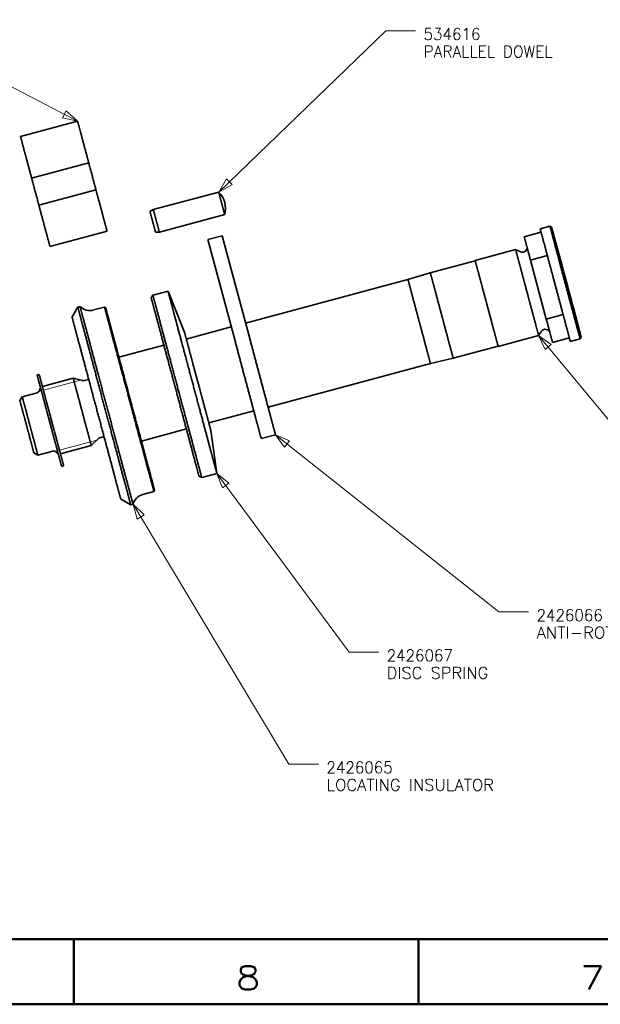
# Model space of a CAD drawing. Header units: millimetres. Extents: x 0 to 1189, y 0 to 841.
# Tile 34 of 84: x 585 to 710, y 0 to 211. Entities that reach past the tile are written whole.
import ezdxf

# ---------------------------------------------------------------- set-up
doc = ezdxf.new("R2010")
doc.units = ezdxf.units.MM
doc.layers.add('1', color=7, linetype='Continuous')
doc.styles.add('pwfont', font='simplex.shx')

msp = doc.modelspace()

# ---------------------------------------------------------------- linework, layer by layer
at = {"layer": '1', "color": 3, "linetype": 'Continuous', "lineweight": 13}
for p, q in [((555.89, 211.37), (597.78, 189.57)), ((664.02, 208.98), (628.08, 174.37)), ((670.37, 208.98), (664.02, 208.98)), ((595.36, 191.79), (594.57, 190.28)), ((594.57, 190.28), (597.78, 189.57)), ((597.78, 189.57), (595.36, 191.79)), ((629.78, 177.18), (628.08, 174.37)), ((628.08, 174.37), (630.96, 175.96)), ((630.96, 175.96), (629.78, 177.18)), ((699.49, 141.66), (696.81, 143.57)), ((696.81, 143.57), (698.18, 140.58)), ((729.72, 103.84), (696.81, 143.57)), ((698.18, 140.58), (699.49, 141.66)), ((590.43, 131.85), (598.43, 133.99)), ((589.75, 131.66), (589.99, 131.73)), ((593.89, 118.96), (601.89, 121.1)), ((643.3, 120.95), (640.28, 122.25)), ((640.28, 122.25), (642.25, 119.61)), ((688.29, 84.22), (640.28, 122.25)), ((642.25, 119.61), (643.3, 120.95)), ((593.2, 118.77), (593.44, 118.84)), ((630.27, 111.88), (627.7, 113.93)), ((627.7, 113.93), (628.9, 110.87)), ((656.09, 75.59), (627.7, 113.93)), ((628.9, 110.87), (630.27, 111.88)), ((612.05, 105.04), (609.68, 107.33)), ((609.68, 107.33), (610.59, 104.17)), ((643.15, 51.55), (609.68, 107.33)), ((610.59, 104.17), (612.05, 105.04)), ((694.64, 84.22), (688.29, 84.22)), ((662.44, 75.59), (656.09, 75.59)), ((649.5, 51.55), (643.15, 51.55))]:
    msp.add_line(p, q, dxfattribs=at)
at = {"layer": '1', "color": 253, "linetype": 'Continuous', "lineweight": 35}
for p, q in [((597.78, 189.57), (585.51, 186.28)), ((600.17, 180.66), (587.9, 177.37)), ((589.46, 171.58), (601.72, 174.86)), ((591.84, 162.66), (604.11, 165.95))]:
    msp.add_line(p, q, dxfattribs=at)
at = {"layer": '1', "color": 11, "linetype": 'Continuous', "lineweight": 35}
for p, q in [((628.08, 174.37), (614.04, 170.61)), ((614.04, 170.61), (613.33, 170.19)), ((615.34, 165.78), (629.37, 169.54)), ((614.51, 165.78), (615.34, 165.78)), ((597.82, 149.69), (596.58, 147.55)), ((598.3, 149.82), (597.82, 149.69)), ((603.56, 149.68), (601.19, 149.05)), ((603.81, 149.54), (603.56, 149.68)), ((611.8, 109.44), (614.18, 110.08)), ((614.18, 110.08), (614.32, 110.32)), ((607.06, 108.43), (609.2, 107.2)), ((609.2, 107.2), (609.68, 107.33))]:
    msp.add_line(p, q, dxfattribs=at)
at = {"layer": '1', "color": 3, "linetype": 'Continuous', "lineweight": 35}
for p, q in [((699.23, 167.03), (697.14, 166.47)), ((699.6, 166.82), (699.23, 167.03)), ((697.04, 165.67), (693.71, 164.78)), ((701.31, 160.6), (699.6, 166.82)), ((691.87, 162), (683.18, 159.67)), ((692.88, 161.52), (691.87, 162)), ((698.39, 160.65), (695.06, 159.76)), ((683.19, 159.63), (673.54, 157.04)), ((695.06, 159.76), (698.45, 147.09)), ((673.54, 157.04), (668.74, 155.58)), ((668.74, 155.58), (633.86, 146.23)), ((698.45, 147.09), (701.78, 147.99)), ((705.91, 143.25), (704.29, 149.49)), ((630.79, 145.41), (621.13, 142.82)), ((696.81, 143.57), (697.45, 144.48)), ((688.11, 141.24), (696.81, 143.57)), ((699.79, 142.08), (703.13, 142.97)), ((703.61, 142.32), (705.7, 142.88)), ((705.7, 142.88), (705.91, 143.25)), ((616.31, 141.53), (606.65, 138.94)), ((678.45, 138.69), (688.1, 141.27)), ((638.69, 128.22), (673.57, 137.56)), ((673.57, 137.56), (678.45, 138.69)), ((596.84, 134.42), (590.25, 132.65)), ((598.85, 133.88), (596.84, 134.42)), ((600.17, 134.12), (599.26, 133.88)), ((589.08, 131.3), (585.88, 130.44)), ((585.88, 130.44), (585.39, 129.59)), ((625.96, 124.81), (635.62, 127.39)), ((611.48, 120.92), (621.14, 123.51)), ((600.72, 119.93), (602.19, 121.41)), ((602.55, 121.61), (603.46, 121.86)), ((588.39, 118.39), (589.25, 117.9)), ((589.25, 117.9), (592.44, 118.75)), ((594.13, 118.17), (600.72, 119.93))]:
    msp.add_line(p, q, dxfattribs=at)
at = {"layer": '1', "color": 30, "linetype": 'Continuous', "lineweight": 35}
for p, q in [((628.83, 164.99), (625.77, 164.17)), ((634.74, 142.96), (628.83, 164.99)), ((631.67, 142.13), (625.77, 164.17)), ((637.22, 121.43), (640.28, 122.25))]:
    msp.add_line(p, q, dxfattribs=at)
at = {"layer": '1', "color": 12, "linetype": 'Continuous', "lineweight": 35}
for p, q in [((613.96, 152.24), (613.6, 151.63)), ((617.2, 153.11), (613.96, 152.24)), ((620.7, 144.44), (617.2, 153.11)), ((627.7, 113.93), (626.39, 123.19)), ((623.84, 113.41), (624.45, 113.06)), ((624.45, 113.06), (627.7, 113.93))]:
    msp.add_line(p, q, dxfattribs=at)
at = {"layer": '1', "color": 7, "linetype": 'Continuous', "lineweight": 50}
for p, q in [((14, 14), (1175, 14)), ((597, 0), (597, 14)), ((671, 0), (671, 14)), ((0, 0), (1189, 0))]:
    msp.add_line(p, q, dxfattribs=at)
at = {"layer": '1', "color": 11, "linetype": 'Continuous', "lineweight": 35}
for centre, radius, start, end in [((624.54, 170.83), 5, 345, 45), ((600.42, 151.94), 3, 225.1103, 285), ((612.58, 106.54), 3, 105, 164.8897)]:
    msp.add_arc(centre, radius, start, end, dxfattribs=at)
at = {"layer": '1', "color": 3, "linetype": 'Continuous', "lineweight": 35}
for centre, radius, start, end in [((696.97, 165.96), 0.3, 285, 15), ((693.31, 162.43), 1, 245, 15), ((698.27, 143.91), 1, 15, 145), ((703.2, 142.68), 0.3, 15, 105), ((589.35, 135), 0.229, 15, 195), ((599.06, 134.65), 0.8, 255, 285), ((588.87, 132.07), 0.8, 285, 353.1687), ((590.46, 131.88), 0.8, 142.7697, 173.1687), ((590.46, 131.88), 0.8, 105, 107.3508), ((602.76, 120.84), 0.8, 105, 135), ((592.64, 117.98), 0.8, 36.8313, 105), ((593.92, 118.94), 0.8, 216.8313, 247.2303), ((593.92, 118.94), 0.8, 282.6492, 285), ((594.53, 115.69), 0.229, 195, 15)]:
    msp.add_arc(centre, radius, start, end, dxfattribs=at)
at = {"layer": '1', "color": 253, "linetype": 'Continuous', "lineweight": 35}
for points, knots in [([(600.17, 180.66), (599.77, 182.14), (599.04, 184.86), (598.45, 187.08), (598.03, 188.65), (597.89, 189.16), (597.78, 189.57)], [0, 0, 0.166614, 0.471297, 0.720548, 0.897019, 0.953903, 1, 1]), ([(585.51, 186.28), (585.63, 185.87), (585.95, 184.67), (586.46, 182.76), (587.13, 180.26), (587.9, 177.37)], [0, 0, 0.046099, 0.18122, 0.395958, 0.675367, 1, 1]), ([(600.17, 180.66), (601.21, 176.79), (601.72, 174.86)], [0, 0, 0.668295, 1, 1]), ([(587.9, 177.37), (588.42, 175.45), (589.46, 171.58)], [0, 0, 0.331705, 1, 1]), ([(604.11, 165.95), (604.08, 166.05), (603.87, 166.87), (603.44, 168.44), (602.85, 170.66), (602.12, 173.38), (601.72, 174.86)], [0, 0, 0.011571, 0.102981, 0.279452, 0.528704, 0.833387, 1, 1]), ([(589.46, 171.58), (590.23, 168.68), (590.58, 167.37), (591.18, 165.15), (591.6, 163.58), (591.82, 162.77), (591.84, 162.66)], [0, 0, 0.324632, 0.471297, 0.720549, 0.89702, 0.98843, 1, 1])]:
    msp.add_open_spline(points, degree=1, knots=knots, dxfattribs=at)
at = {"layer": '1', "color": 11, "linetype": 'Continuous', "lineweight": 35}
for points, knots in [([(628.08, 174.37), (628.18, 173.98), (628.46, 172.96), (628.82, 171.61), (629.15, 170.37), (629.35, 169.64), (629.37, 169.54)], [0, 0, 0.079372, 0.292283, 0.571136, 0.827408, 0.979735, 1, 1]), ([(613.33, 170.19), (613.44, 169.77), (613.74, 168.66), (614.1, 167.29), (614.4, 166.19), (614.51, 165.78)], [0, 0, 0.09597, 0.347033, 0.65682, 0.906412, 1, 1]), ([(614.04, 170.61), (614.15, 170.22), (614.42, 169.2), (614.78, 167.85), (615.12, 166.61), (615.31, 165.87), (615.34, 165.78)], [0, 0, 0.079369, 0.29228, 0.571137, 0.827408, 0.979735, 1, 1]), ([(597.82, 149.69), (597.93, 149.28), (598.25, 148.07), (598.78, 146.11), (599.48, 143.47), (600.35, 140.25), (601.33, 136.57), (602.4, 132.59), (602.95, 130.53), (604.07, 126.36), (605.16, 122.28), (606.19, 118.43), (606.67, 116.64), (607.53, 113.42), (608.24, 110.78), (608.77, 108.81), (608.96, 108.11), (609.17, 107.3), (609.2, 107.2)], [0, 0, 0.009608, 0.03806, 0.084265, 0.146447, 0.222215, 0.308659, 0.402455, 0.450992, 0.549009, 0.645142, 0.735699, 0.777785, 0.853553, 0.915735, 0.96194, 0.97847, 0.997592, 1, 1]), ([(609.68, 107.33), (609.58, 107.74), (609.25, 108.94), (608.73, 110.91), (608.02, 113.55), (607.15, 116.77), (606.17, 120.44), (605.64, 122.41), (604.55, 126.49), (603.43, 130.65), (602.34, 134.74), (601.81, 136.7), (600.83, 140.38), (599.97, 143.6), (599.26, 146.24), (598.73, 148.2), (598.41, 149.41), (598.3, 149.82)], [0, 0, 0.009607, 0.03806, 0.084265, 0.146447, 0.222215, 0.308658, 0.354857, 0.450991, 0.549008, 0.645143, 0.691342, 0.777785, 0.853553, 0.915735, 0.96194, 0.990392, 1, 1]), ([(614.18, 110.08), (614.07, 110.48), (613.75, 111.68), (613.51, 112.57), (612.9, 114.85), (612.12, 117.76), (611.68, 119.41), (610.71, 123), (609.67, 126.88), (609.14, 128.88), (608.07, 132.88), (607.03, 136.76), (606.06, 140.35), (605.62, 142), (604.84, 144.9), (604.23, 147.19), (603.99, 148.08), (603.67, 149.28), (603.56, 149.68)], [0, 0, 0.010235, 0.040521, 0.062827, 0.120621, 0.193947, 0.235518, 0.326347, 0.424286, 0.474676, 0.575714, 0.673653, 0.764482, 0.806053, 0.879379, 0.937173, 0.959479, 0.989765, 1, 1]), ([(603.81, 149.54), (603.92, 149.14), (604.23, 147.95), (604.75, 146.03), (605.44, 143.44), (606.28, 140.3), (606.75, 138.57), (607.75, 134.85), (608.8, 130.92), (609.86, 126.96), (610.89, 123.12), (611.84, 119.56), (612.68, 116.42), (613.38, 113.84), (613.89, 111.91), (614.21, 110.72), (614.32, 110.32)], [0, 0, 0.010235, 0.040521, 0.089619, 0.155517, 0.235518, 0.279803, 0.374674, 0.474675, 0.575714, 0.673653, 0.764482, 0.844483, 0.910381, 0.959479, 0.989765, 1, 1]), ([(607.06, 108.43), (606.95, 108.84), (606.63, 110.02), (606.4, 110.89), (605.79, 113.15), (605.03, 116.02), (604.13, 119.38), (603.13, 123.09), (602.08, 127), (601.02, 130.95), (600.51, 132.89), (599.51, 136.6), (598.61, 139.96), (597.84, 142.83), (597.52, 144.04), (597, 145.96), (596.69, 147.14), (596.58, 147.55)], [0, 0, 0.010235, 0.040521, 0.062827, 0.120621, 0.193947, 0.279803, 0.374674, 0.474675, 0.575714, 0.625326, 0.720197, 0.806053, 0.879379, 0.910382, 0.959479, 0.989765, 1, 1])]:
    msp.add_open_spline(points, degree=1, knots=knots, dxfattribs=at)
at = {"layer": '1', "color": 3, "linetype": 'Continuous', "lineweight": 35}
for points, knots in [([(705.7, 142.88), (705.59, 143.3), (705.27, 144.5), (704.75, 146.42), (704.08, 148.92), (703.7, 150.34), (702.89, 153.38), (702.04, 156.53), (701.23, 159.58), (700.85, 160.99), (700.18, 163.5), (699.66, 165.41), (699.34, 166.62), (699.23, 167.03)], [0, 0, 0.017037, 0.066988, 0.146447, 0.250001, 0.308658, 0.434737, 0.565263, 0.691342, 0.75, 0.853553, 0.933012, 0.982963, 1, 1]), ([(697.14, 166.47), (697.17, 166.37), (697.39, 165.55), (697.81, 163.98), (698.41, 161.75), (699.14, 159.02), (699.54, 157.52), (700.37, 154.4), (701.21, 151.27), (701.99, 148.36), (702.34, 147.05), (702.94, 144.82), (703.36, 143.24), (703.58, 142.43), (703.61, 142.32)], [0, 0, 0.004278, 0.03806, 0.103323, 0.195619, 0.308658, 0.37059, 0.5, 0.62941, 0.75, 0.80438, 0.896676, 0.96194, 0.995722, 1, 1]), ([(699.6, 166.82), (699.62, 166.72), (699.84, 165.92), (700.25, 164.39), (700.83, 162.21), (701.55, 159.55), (702.34, 156.57), (703.17, 153.5), (703.96, 150.53), (704.68, 147.86), (705.26, 145.69), (705.67, 144.15), (705.81, 143.65), (705.91, 143.25)], [0, 0, 0.004277, 0.03806, 0.103323, 0.195619, 0.308658, 0.434736, 0.565263, 0.691342, 0.80438, 0.896676, 0.96194, 0.982962, 1, 1]), ([(693.71, 164.78), (693.83, 164.34), (694.17, 163.05), (694.42, 162.11), (695.06, 159.76)], [0, 0, 0.087895, 0.344765, 0.530798, 1, 1]), ([(691.87, 162), (691.98, 161.59), (692.3, 160.39), (692.8, 158.53), (693.44, 156.15), (693.79, 154.83), (694.52, 152.09), (694.89, 150.73), (695.57, 148.17), (696.15, 146.03), (696.38, 145.17), (696.7, 143.97), (696.81, 143.57)], [0, 0, 0.022214, 0.08688, 0.188255, 0.31733, 0.388739, 0.537365, 0.611261, 0.75, 0.866527, 0.91312, 0.977787, 1, 1]), ([(698.39, 160.65), (698.42, 160.66), (698.44, 160.67), (698.46, 160.68), (698.47, 160.68), (698.49, 160.69), (698.5, 160.69), (698.52, 160.7), (698.55, 160.71), (698.56, 160.72), (698.57, 160.73), (698.58, 160.73), (698.59, 160.74), (698.6, 160.74), (698.6, 160.75), (698.61, 160.75), (698.62, 160.76), (698.63, 160.77), (698.64, 160.78), (698.65, 160.79), (698.65, 160.79), (698.65, 160.8), (698.65, 160.8), (698.65, 160.81), (698.65, 160.81), (698.65, 160.82), (698.65, 160.82)], [0, 0, 0.091392, 0.181493, 0.225856, 0.269934, 0.313482, 0.35622, 0.43853, 0.516508, 0.554105, 0.590445, 0.625237, 0.658519, 0.690508, 0.720847, 0.750148, 0.77762, 0.828132, 0.872169, 0.892058, 0.910585, 0.927966, 0.944044, 0.959027, 0.973139, 0.986733, 1, 1]), ([(683.18, 159.67), (683.28, 159.26), (683.6, 158.06), (683.83, 157.21), (684.41, 155.06), (684.74, 153.82), (685.46, 151.14), (685.83, 149.76), (686.55, 147.08), (687.18, 144.71), (687.45, 143.7), (687.87, 142.15), (688, 141.65), (688.11, 141.24)], [0, 0, 0.022213, 0.086881, 0.133474, 0.25, 0.31733, 0.462635, 0.537366, 0.682671, 0.811745, 0.866526, 0.950484, 0.977787, 1, 1]), ([(701.31, 160.6), (701.34, 160.5), (701.56, 159.67), (701.97, 158.13), (702.51, 156.13), (703.09, 153.96), (703.37, 152.92), (703.85, 151.12), (704.17, 149.92), (704.29, 149.49)], [0, 0, 0.009608, 0.084265, 0.222214, 0.402456, 0.597546, 0.691342, 0.853555, 0.96194, 1, 1]), ([(673.54, 157.04), (673.56, 156.94), (673.78, 156.13), (674.19, 154.59), (674.77, 152.45), (675.45, 149.91), (676.18, 147.18), (676.54, 145.82), (677.23, 143.28), (677.8, 141.14), (678.21, 139.6), (678.43, 138.79), (678.45, 138.69)], [0, 0, 0.005585, 0.049516, 0.133474, 0.25, 0.388739, 0.537365, 0.611261, 0.75, 0.866526, 0.950484, 0.994415, 1, 1]), ([(668.74, 155.58), (668.77, 155.48), (668.98, 154.68), (669.16, 154.01), (669.65, 152.18), (670.27, 149.86), (670.97, 147.24), (671.34, 145.9), (672.04, 143.28), (672.66, 140.95), (673.15, 139.13), (673.33, 138.45), (673.54, 137.66), (673.57, 137.56)], [0, 0, 0.005585, 0.049516, 0.086881, 0.188255, 0.317329, 0.462635, 0.537365, 0.682671, 0.811745, 0.913119, 0.950484, 0.994415, 1, 1]), ([(701.78, 147.99), (701.81, 147.99), (701.84, 148), (701.85, 148), (701.87, 148.01), (701.88, 148.01), (701.9, 148.01), (701.92, 148.01), (701.95, 148.01), (701.96, 148.02), (701.97, 148.02), (701.99, 148.02), (702, 148.02), (702.01, 148.01), (702.02, 148.01), (702.03, 148.01), (702.04, 148.01), (702.05, 148.01), (702.07, 148), (702.07, 148), (702.08, 148), (702.08, 147.99), (702.09, 147.99), (702.09, 147.99), (702.09, 147.98), (702.09, 147.98), (702.1, 147.98)], [0, 0, 0.09165, 0.181619, 0.225879, 0.270001, 0.313492, 0.356359, 0.438517, 0.516595, 0.554302, 0.590471, 0.625375, 0.658531, 0.690465, 0.720955, 0.750027, 0.777719, 0.828086, 0.872207, 0.892196, 0.910689, 0.928033, 0.943956, 0.95896, 0.973147, 0.986744, 1, 1]), ([(698.45, 147.09), (699.08, 144.74), (699.33, 143.81), (699.68, 142.52), (699.79, 142.08)], [0, 0, 0.469201, 0.655234, 0.912103, 1, 1]), ([(594.3, 115.63), (594.2, 116.02), (593.89, 117.16), (593.67, 117.99), (593.12, 120.06), (592.79, 121.27), (592.09, 123.91), (591.35, 126.66), (590.99, 128), (590.32, 130.5), (589.76, 132.58), (589.36, 134.07), (589.16, 134.84), (589.13, 134.94)], [0, 0, 0.020253, 0.079371, 0.122123, 0.229675, 0.292288, 0.428836, 0.57115, 0.640858, 0.770313, 0.877868, 0.954811, 0.994909, 1, 1]), ([(589.57, 135.06), (589.6, 134.96), (589.81, 134.18), (590.2, 132.7), (590.76, 130.62), (591.08, 129.41), (591.79, 126.78), (592.53, 124.03), (592.89, 122.68), (593.56, 120.18), (594.11, 118.11), (594.34, 117.28), (594.64, 116.14), (594.75, 115.75)], [0, 0, 0.005091, 0.045189, 0.122133, 0.229688, 0.292301, 0.428851, 0.571164, 0.640872, 0.770324, 0.877876, 0.920628, 0.979747, 1, 1]), ([(596.84, 134.42), (596.86, 134.32), (597.07, 133.55), (597.46, 132.08), (598, 130.09), (598.62, 127.77), (599.25, 125.4), (599.84, 123.21), (600.31, 121.46), (600.61, 120.32), (600.72, 119.93)], [0, 0, 0.006819, 0.060263, 0.161359, 0.299152, 0.45871, 0.622743, 0.773474, 0.89457, 0.972908, 1, 1]), ([(586.89, 123.99), (586.31, 126.13), (586.05, 127.1), (585.64, 128.64), (585.5, 129.16), (585.39, 129.59)], [0, 0, 0.382683, 0.55557, 0.831471, 0.92388, 1, 1]), ([(585.88, 130.44), (585.92, 130.32), (586.17, 129.39), (586.63, 127.66), (587.24, 125.39), (587.56, 124.17)], [0, 0, 0.019215, 0.168529, 0.444428, 0.80491, 1, 1]), ([(588.39, 118.39), (588.27, 118.82), (587.95, 120.03), (587.72, 120.88), (587.18, 122.9), (586.89, 123.99)], [0, 0, 0.07612, 0.292894, 0.44443, 0.804911, 1, 1]), ([(587.56, 124.17), (587.89, 122.95), (588.5, 120.69), (588.96, 118.95), (589.21, 118.02), (589.25, 117.9)], [0, 0, 0.195091, 0.555571, 0.831469, 0.980785, 1, 1])]:
    msp.add_open_spline(points, degree=1, knots=knots, dxfattribs=at)
at = {"layer": '1', "color": 12, "linetype": 'Continuous', "lineweight": 35}
for points, knots in [([(613.96, 152.24), (614.06, 151.84), (614.38, 150.65), (614.9, 148.73), (615.59, 146.15), (615.99, 144.64), (616.89, 141.28), (617.89, 137.56), (618.41, 135.62), (619.47, 131.66), (620, 129.68), (621.03, 125.85), (621.52, 124.02), (622.42, 120.66), (623.19, 117.79), (623.51, 116.57), (624.03, 114.65), (624.21, 113.96), (624.43, 113.16), (624.45, 113.06)], [0, 0, 0.010235, 0.040521, 0.089618, 0.155516, 0.193947, 0.279803, 0.374674, 0.424286, 0.525324, 0.575714, 0.673653, 0.720197, 0.806053, 0.879379, 0.910382, 0.959479, 0.97707, 0.997435, 1, 1]), ([(617.2, 153.11), (617.3, 152.71), (617.62, 151.52), (618.14, 149.6), (618.46, 148.38), (619.23, 145.51), (620.13, 142.14), (621.13, 138.43), (621.65, 136.48), (622.71, 132.53), (623.76, 128.61), (624.76, 124.89), (625.66, 121.53), (626.43, 118.65), (626.75, 117.44), (627.27, 115.52), (627.59, 114.33), (627.7, 113.93)], [0, 0, 0.010235, 0.040521, 0.089618, 0.120621, 0.193947, 0.279803, 0.374674, 0.424286, 0.525324, 0.625326, 0.720197, 0.806053, 0.879379, 0.910382, 0.959479, 0.989765, 1, 1]), ([(613.6, 151.63), (613.71, 151.21), (614.05, 149.97), (614.58, 147.98), (615.3, 145.3), (616.16, 142.07), (617.14, 138.42), (618.19, 134.52), (619.26, 130.52), (620.3, 126.62), (621.28, 122.97), (622.15, 119.74), (622.86, 117.06), (623.4, 115.07), (623.73, 113.83), (623.84, 113.41)], [0, 0, 0.010926, 0.043227, 0.095491, 0.165435, 0.25, 0.345491, 0.447736, 0.552264, 0.654508, 0.75, 0.834565, 0.904508, 0.956773, 0.989074, 1, 1]), ([(620.7, 144.44), (620.81, 144.04), (621.11, 142.89), (621.6, 141.06), (622.24, 138.7), (622.59, 137.37), (623.35, 134.54), (624.13, 131.65), (624.5, 130.25), (625.19, 127.68), (625.76, 125.57), (626.16, 124.07), (626.37, 123.29), (626.39, 123.19)], [0, 0, 0.018542, 0.072791, 0.158724, 0.269967, 0.33256, 0.465879, 0.601728, 0.66744, 0.78834, 0.887856, 0.958605, 0.995343, 1, 1])]:
    msp.add_open_spline(points, degree=1, knots=knots, dxfattribs=at)
at = {"layer": '1', "color": 30, "linetype": 'Continuous', "lineweight": 35}
for points, knots in [([(631.67, 142.13), (632.56, 138.82), (633.48, 135.37), (634.39, 131.97), (635.24, 128.82), (635.98, 126.06), (636.57, 123.86), (636.98, 122.32), (637.11, 121.83), (637.22, 121.43)], [0, 0, 0.16031, 0.326816, 0.490671, 0.643167, 0.776201, 0.882702, 0.957012, 0.980787, 1, 1]), ([(634.74, 142.96), (635.63, 139.64), (636.55, 136.19), (637.46, 132.8), (638.3, 129.64), (639.04, 126.88), (639.63, 124.68), (640.05, 123.14), (640.18, 122.65), (640.28, 122.25)], [0, 0, 0.160309, 0.326816, 0.490671, 0.643167, 0.776201, 0.882702, 0.957012, 0.980787, 1, 1])]:
    msp.add_open_spline(points, degree=1, knots=knots, dxfattribs=at)

# ---------------------------------------------------------------- texts
at = {"layer": '1', "color": 3, "linetype": 'Continuous', "lineweight": 13, "attachment_point": 7, "line_spacing_factor": 0.903614, "style": 'pwfont'}
for s, insert, char_height in [('\\W0.9507;534616', (672.09, 207.03), 2.5), ('\\W0.9686;PARALLEL DOWEL', (672.09, 203.28), 2.5), ('\\W0.9484;2426066', (696.36, 82.28), 2.5), ('\\W1.0355;ANTI-ROTATION TAB', (696.36, 78.53), 2.5), ('\\W0.9484;2426067', (664.16, 73.65), 2.5), ('\\W1.0236;DISC SPRING', (664.16, 69.9), 2.5), ('\\W0.9484;2426065', (651.22, 49.6), 2.5), ('\\W1.0273;LOCATING INSULATOR', (651.22, 45.85), 2.5), ('\\W1.2353;8', (631.75, 3.18), 5), ('\\W1.2353;7', (705.75, 3.18), 5)]:
    msp.add_mtext(s, dxfattribs=dict(at, insert=insert, char_height=char_height))

doc.saveas('drawing.dxf')
